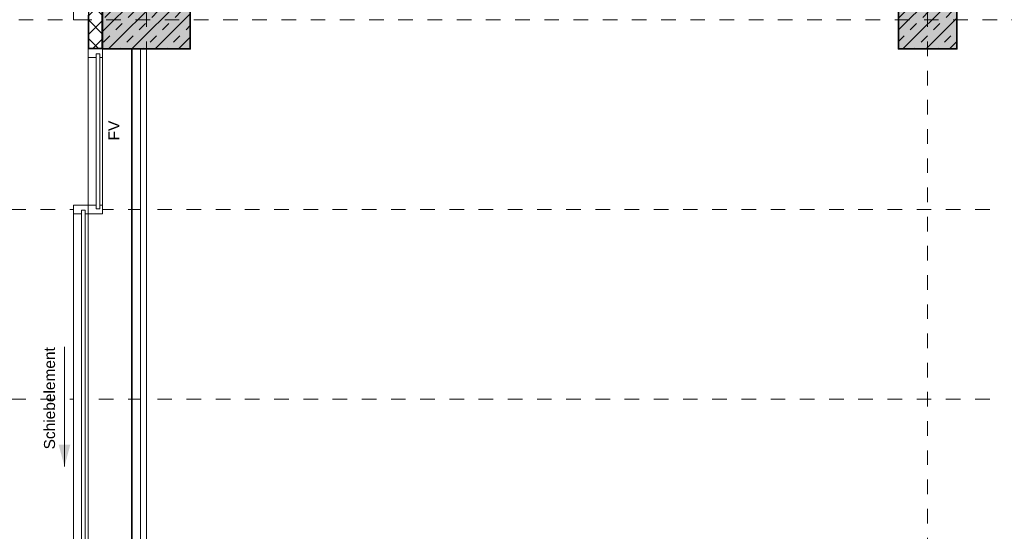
# Model space of a CAD drawing. Header units: metres. Extents: x -13 to 93, y -119 to 25.
# Tile 121 of 256: x 6.78 to 13.52, y -78.95 to -75.45. Entities that reach past the tile are written whole.
import ezdxf

# ---------------------------------------------------------------- set-up
doc = ezdxf.new("R2010")
doc.units = ezdxf.units.M
doc.header["$LTSCALE"] = 0.00508
doc.linetypes.add('STYLE_05', pattern=[0.19684, 0.069505, -0.127335])
doc.linetypes.add('STYLE_06', pattern=[1.0537, 0.590515, -0.19684, 0.069505, -0.19684])
for name, color, linetype, lineweight in [('3-0-0 DämmgSchraff', 7, 'Continuous', 18), ('3-3-0 AW Fassade', 7, 'Continuous', 18), ('3-4-3-1 IStützenBeton', 7, 'Continuous', 35), ('3-5-1 Deckenk Beton', 7, 'Continuous', 35), ('Keine', 7, 'Continuous', 18), ('Plan-Achse', 1, 'STYLE_06', 18), ('Plan-Achsen-Fassade', 1, 'STYLE_06', 18), ('Plan-Text-Hinweis', 7, 'Continuous', 13)]:
    doc.layers.add(name, color=color, linetype=linetype, lineweight=lineweight)
doc.styles.add('Arial', font='ARIAL.TTF')
pattern_1 = [(45, (0, 0), (0.16, 0), []), (45, (0.08, 0), (0.16, 0), [0.06, -0.06])]

# ---------------------------------------------------------------- blocks, each defined once
blk = doc.blocks.new('*U10')
at = {"layer": '3-3-0 AW Fassade', "linetype": 'Continuous', "lineweight": 0}
blk.add_hatch(color=7, dxfattribs=at).paths.add_polyline_path([(19.6636, -68.3186), (19.7636, -68.3186), (19.7636, -68.7186), (19.6636, -68.7186)])
at = {"layer": '3-3-0 AW Fassade', "lineweight": 18}
blk.add_lwpolyline([(19.6636, -68.3186), (19.7636, -68.3186), (19.7636, -68.7186), (19.6636, -68.7186)], close=True, dxfattribs=at)
at = {"lineweight": 18}
blk.add_wipeout([(19.6686, -68.3236), (19.7586, -68.3236), (19.7586, -68.7136), (19.6686, -68.7136)], dxfattribs=at).dxf.layer = '3-0-0 DämmgSchraff'
at = {"layer": '3-0-0 DämmgSchraff', "linetype": 'Continuous', "lineweight": 13}
h = blk.add_hatch(dxfattribs=at)
h.set_pattern_fill('D_MMUNG_2MM', style=0, pattern_type=2)
h.set_pattern_definition([(45, (0, 0), (0.0635, -0.0635), []), (-45, (0, 0), (0.0635, 0.0635), [])])
h.paths.add_polyline_path([(19.6686, -68.3236), (19.7586, -68.3236), (19.7586, -68.7136), (19.6686, -68.7136)])
at = {"layer": '3-0-0 DämmgSchraff', "lineweight": 18}
blk.add_lwpolyline([(19.6686, -68.3236), (19.7586, -68.3236), (19.7586, -68.7136), (19.6686, -68.7136)], close=True, dxfattribs=at)
blk = doc.blocks.new('*U12')
at = {"color": 7, "lineweight": 18}
blk.add_wipeout([(19.5636, -69.7886), (19.6636, -69.7886), (19.6636, -72.4486), (19.5636, -72.4486)], dxfattribs=at).dxf.layer = 'Keine'
at = {"layer": 'Keine', "color": 7, "lineweight": 18}
blk.add_lwpolyline([(19.5636, -69.7886), (19.6636, -69.7886), (19.6636, -72.4486), (19.5636, -72.4486)], close=True, dxfattribs=at)
at = {"color": 7, "lineweight": 18}
for points in [[(19.5636, -69.7886), (19.6636, -69.7886), (19.6636, -69.8486), (19.5636, -69.8486)], [(19.5636, -72.3886), (19.6636, -72.3886), (19.6636, -72.4486), (19.5636, -72.4486)]]:
    blk.add_wipeout(points, dxfattribs=at).dxf.layer = 'Keine'
at = {"layer": 'Keine', "color": 7, "lineweight": 18}
for points in [[(19.5636, -69.7886), (19.6636, -69.7886), (19.6636, -69.8486), (19.5636, -69.8486)], [(19.5636, -72.3886), (19.6636, -72.3886), (19.6636, -72.4486), (19.5636, -72.4486)]]:
    blk.add_lwpolyline(points, close=True, dxfattribs=at)
blk = doc.blocks.new('Stütze Fassade')
at = {"layer": '3-4-3-1 IStützenBeton', "linetype": 'Continuous', "lineweight": 0}
blk.add_hatch(color=255, dxfattribs=at).paths.add_polyline_path([(-0.2, 0.2), (0.2, 0.2), (0.2, -0.2), (-0.2, -0.2)])
at = {"layer": '3-4-3-1 IStützenBeton', "linetype": 'Continuous', "lineweight": 13}
h = blk.add_hatch(dxfattribs=at)
h.set_pattern_fill('STAHLBETON_1_50', style=0, pattern_type=2)
h.set_pattern_definition(pattern_1)
h.paths.add_polyline_path([(-0.2, 0.2), (0.2, 0.2), (0.2, -0.2), (-0.2, -0.2)])
at = {"layer": '3-4-3-1 IStützenBeton'}
blk.add_lwpolyline([(-0.2, 0.2), (0.2, 0.2), (0.2, -0.2), (-0.2, -0.2)], close=True, dxfattribs=at)
blk = doc.blocks.new('Stütze 40_60')
at = {"layer": '3-4-3-1 IStützenBeton', "linetype": 'Continuous', "lineweight": 0}
blk.add_hatch(color=255, dxfattribs=at).paths.add_polyline_path([(-0.3, 0.2), (0.3, 0.2), (0.3, -0.2), (-0.3, -0.2)])
at = {"layer": '3-4-3-1 IStützenBeton', "linetype": 'Continuous', "lineweight": 13}
h = blk.add_hatch(dxfattribs=at)
h.set_pattern_fill('STAHLBETON_1_50', style=0, pattern_type=2)
h.set_pattern_definition(pattern_1)
h.paths.add_polyline_path([(-0.3, 0.2), (0.3, 0.2), (0.3, -0.2), (-0.3, -0.2)])
at = {"layer": '3-4-3-1 IStützenBeton'}
blk.add_lwpolyline([(-0.3, 0.2), (0.3, 0.2), (0.3, -0.2), (-0.3, -0.2)], close=True, dxfattribs=at)

msp = doc.modelspace()

# ---------------------------------------------------------------- linework, layer by layer
at = {"layer": '3-5-1 Deckenk Beton'}
msp.add_line((7.55, -82.835), (7.55, -75.65), dxfattribs=at)
at = {"layer": 'Keine', "color": 7, "lineweight": 18}
msp.add_line((7.08873645, -77.69), (7.08873645, -78.51), dxfattribs=at)
msp.add_solid([(7.08873645, -78.51), (7.04854652, -78.36000916), (7.12892637, -78.36000916)], dxfattribs=at)
at = {"layer": 'Plan-Achse'}
msp.add_line((13, -118.5), (13, 6.75), dxfattribs=at)
at = {"layer": 'Plan-Achsen-Fassade', "color": 9}
for p, q in [((-0.475, -76.75), (13.475, -76.75)), ((-0.475, -78.05), (13.475, -78.05))]:
    msp.add_line(p, q, dxfattribs=at)

# ---------------------------------------------------------------- block references
at = {"layer": '3-4-3-1 IStützenBeton', "color": 7}
msp.add_blockref('Stütze Fassade', (13, -75.45), dxfattribs=at)
at = {"layer": 'Keine', "color": 7}
msp.add_blockref('*U10', (-12.41363701, -6.93135892), dxfattribs=at)

# ---------------------------------------------------------------- texts
at = {"layer": 'Plan-Text-Hinweis', "attachment_point": 1, "rotation": 90, "line_spacing_factor": 0.967741, "style": 'Arial'}
for s, insert, char_height in [('{\\C7;\\lFV}', (7.38969189, -76.27720417), 0.075762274), ('{\\C7;\\lSchiebelement}', (6.94830539, -78.39312832), 0.0757622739)]:
    msp.add_mtext(s, dxfattribs=dict(at, insert=insert, char_height=char_height))

# ---------------------------------------------------------------- next in the draw order: wipeouts: each hides what was drawn before it
at = {"color": 7, "linetype": 'STYLE_05', "lineweight": 18}
msp.add_wipeout([(7.15, -72.82), (7.25, -72.82), (7.25, -75.45), (7.15, -75.45)], dxfattribs=at).dxf.layer = 'Keine'
at = {"color": 7, "lineweight": 18}
for points in [[(7.65, -82.835), (7.65, -75.65), (7.61, -75.65), (7.61, -82.835)], [(7.25, -75.71), (7.35, -75.71), (7.35, -76.72), (7.25, -76.72)]]:
    msp.add_wipeout(points, dxfattribs=at).dxf.layer = 'Keine'

# ---------------------------------------------------------------- next in the draw order: linework, layer by layer
at = {"layer": 'Keine', "color": 7, "linetype": 'STYLE_05', "lineweight": 18}
msp.add_lwpolyline([(7.15, -72.82), (7.25, -72.82), (7.25, -75.45), (7.15, -75.45)], close=True, dxfattribs=at)
at = {"layer": 'Keine', "color": 7, "lineweight": 18}
for points in [[(7.65, -82.835), (7.65, -75.65), (7.61, -75.65), (7.61, -82.835)], [(7.25, -75.71), (7.35, -75.71), (7.35, -76.72), (7.25, -76.72)]]:
    msp.add_lwpolyline(points, close=True, dxfattribs=at)
at = {"layer": 'Plan-Achse'}
for p, q in [((7.65, -118.5), (7.65, 6.75)), ((-9.42493716, -75.45), (50.475, -75.45))]:
    msp.add_line(p, q, dxfattribs=at)

# ---------------------------------------------------------------- next in the draw order: wipeouts: each hides what was drawn before it
at = {"color": 7, "lineweight": 18}
for points in [[(7.25, -75.65), (7.35, -75.65), (7.35, -75.71), (7.25, -75.71)], [(7.25, -76.72), (7.35, -76.72), (7.35, -76.78), (7.25, -76.78)]]:
    msp.add_wipeout(points, dxfattribs=at).dxf.layer = 'Keine'

# ---------------------------------------------------------------- next in the draw order: linework, layer by layer
at = {"layer": 'Keine', "color": 7, "lineweight": 18}
for points in [[(7.25, -75.65), (7.35, -75.65), (7.35, -75.71), (7.25, -75.71)], [(7.25, -76.72), (7.35, -76.72), (7.35, -76.78), (7.25, -76.78)]]:
    msp.add_lwpolyline(points, close=True, dxfattribs=at)

# ---------------------------------------------------------------- next in the draw order: block references
at = {"layer": '3-4-3-1 IStützenBeton', "color": 7}
msp.add_blockref('Stütze 40_60', (7.65, -75.45), dxfattribs=at)

# ---------------------------------------------------------------- next in the draw order: block references
at = {"layer": 'Keine', "color": 7}
msp.add_blockref('*U12', (-12.41363701, -6.93135892), dxfattribs=at)

# ---------------------------------------------------------------- next in the draw order: wipeouts: each hides what was drawn before it
at = {"color": 7, "lineweight": 18}
msp.add_wipeout([(7.305, -75.685), (7.33, -75.685), (7.33, -76.745), (7.305, -76.745)], dxfattribs=at).dxf.layer = 'Keine'

# ---------------------------------------------------------------- next in the draw order: linework, layer by layer
at = {"layer": 'Keine', "color": 7, "lineweight": 18}
msp.add_lwpolyline([(7.305, -75.685), (7.33, -75.685), (7.33, -76.745), (7.305, -76.745)], close=True, dxfattribs=at)

# ---------------------------------------------------------------- next in the draw order: wipeouts: each hides what was drawn before it
at = {"color": 7, "lineweight": 18}
msp.add_wipeout([(7.205, -76.755), (7.23, -76.755), (7.23, -79.345), (7.205, -79.345)], dxfattribs=at).dxf.layer = 'Keine'

# ---------------------------------------------------------------- next in the draw order: linework, layer by layer
at = {"layer": 'Keine', "color": 7, "lineweight": 18}
msp.add_lwpolyline([(7.205, -76.755), (7.23, -76.755), (7.23, -79.345), (7.205, -79.345)], close=True, dxfattribs=at)

doc.saveas('drawing.dxf')
